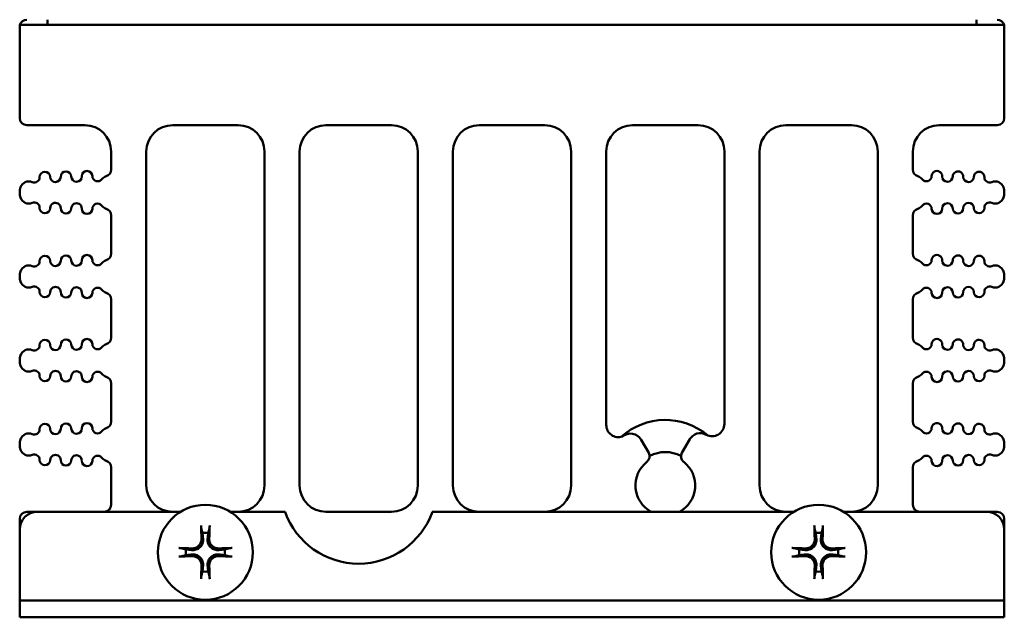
# Model space of a CAD drawing. Header units: inches. Extents: x 1.8 to 24, y 1.2 to 18.
# Tile 1 of 14: x 9.3 to 12.1, y 1.2 to 2.9. Entities that reach past the tile are written whole.
import ezdxf

# ---------------------------------------------------------------- set-up
doc = ezdxf.new("R2010")
doc.units = ezdxf.units.IN
doc.header["$LTSCALE"] = 0.8
doc.header["$MEASUREMENT"] = 0
doc.layers.add('Visible (ANSI)', color=7, linetype='Continuous', lineweight=50)

msp = doc.modelspace()

# ---------------------------------------------------------------- linework, layer by layer
at = {"layer": 'Visible (ANSI)'}
for p, q in [((9.4237, 2.9223), (9.4237, 2.9073)), ((12.0657, 2.9223), (12.0657, 2.9073)), ((9.3447, 2.9023), (9.3447, 2.6423)), ((12.144, 2.9073), (9.3453, 2.9073)), ((12.1447, 2.9023), (12.1447, 2.6423)), ((9.3647, 2.6223), (9.5297, 2.6223)), ((9.7797, 2.6223), (9.9657, 2.6223)), ((10.2157, 2.6223), (10.4017, 2.6223)), ((10.6517, 2.6223), (10.8377, 2.6223)), ((11.0877, 2.6223), (11.2737, 2.6223)), ((11.5237, 2.6223), (11.7097, 2.6223)), ((11.9597, 2.6223), (12.1247, 2.6223)), ((9.6047, 2.5473), (9.6047, 2.4961)), ((9.7047, 1.5973), (9.7047, 2.5473)), ((10.0407, 2.5473), (10.0407, 1.5973)), ((10.1407, 1.5973), (10.1407, 2.5473)), ((10.4767, 2.5473), (10.4767, 1.5973)), ((10.5767, 1.5973), (10.5767, 2.5473)), ((10.9127, 2.5473), (10.9127, 1.5973)), ((11.0127, 1.7696), (11.0127, 2.5473)), ((11.3487, 2.5473), (11.3487, 1.7725)), ((11.4487, 1.5973), (11.4487, 2.5473)), ((11.7847, 2.5473), (11.7847, 1.5973)), ((11.8847, 2.4961), (11.8847, 2.5473)), ((9.3447, 2.43), (9.3447, 2.4316)), ((12.1447, 2.43), (12.1447, 2.4316)), ((9.6047, 2.3655), (9.6047, 2.2571)), ((11.8847, 2.2571), (11.8847, 2.3655)), ((9.3447, 2.191), (9.3447, 2.1926)), ((12.1447, 2.191), (12.1447, 2.1926)), ((9.6047, 2.1265), (9.6047, 2.0181)), ((11.8847, 2.0181), (11.8847, 2.1265)), ((9.3447, 1.952), (9.3447, 1.9536)), ((12.1447, 1.952), (12.1447, 1.9536)), ((9.6047, 1.8875), (9.6047, 1.7791)), ((11.8847, 1.7791), (11.8847, 1.8875)), ((9.3447, 1.713), (9.3447, 1.7146)), ((11.1336, 1.6902), (11.112, 1.7275)), ((11.2499, 1.7286), (11.2278, 1.6902)), ((12.1447, 1.713), (12.1447, 1.7146)), ((9.6047, 1.6485), (9.6047, 1.5423)), ((11.8847, 1.5423), (11.8847, 1.6485)), ((9.3947, 1.5223), (9.3647, 1.5223)), ((9.3947, 1.5223), (9.8019, 1.5223)), ((9.9434, 1.5223), (10.0992, 1.5223)), ((10.4017, 1.5223), (10.2157, 1.5223)), ((10.5181, 1.5223), (11.5459, 1.5223)), ((11.6874, 1.5223), (12.0947, 1.5223)), ((12.1247, 1.5223), (12.0947, 1.5223)), ((9.3447, 1.5023), (9.3447, 1.4723)), ((12.1447, 1.5023), (12.1447, 1.4723)), ((9.3447, 1.2701), (9.3447, 1.4723)), ((12.1447, 1.4723), (12.1447, 1.2701)), ((9.3447, 1.2701), (9.3947, 1.2701)), ((9.3447, 1.2701), (9.3447, 1.2223)), ((9.3447, 1.2701), (9.3447, 1.2701)), ((12.0947, 1.2701), (9.3947, 1.2701)), ((12.0947, 1.2701), (12.1447, 1.2701)), ((12.1447, 1.2223), (12.1447, 1.2701)), ((12.1447, 1.2701), (12.1447, 1.2701)), ((9.3947, 1.2223), (9.3447, 1.2223)), ((9.3947, 1.2223), (12.0947, 1.2223)), ((12.1447, 1.2223), (12.0947, 1.2223))]:
    msp.add_line(p, q, dxfattribs=at)
for centre in [(9.8727, 1.4073), (11.6167, 1.4073)]:
    msp.add_circle(centre, 0.135, dxfattribs=at)
for centre, radius, start, end in [((9.3647, 2.9023), 0.02, 90, 165.5225), ((12.1247, 2.9023), 0.02, 14.4775, 90), ((9.3647, 2.9023), 0.02, 165.5225, 180), ((12.1247, 2.9023), 0.02, 0, 14.4775), ((9.3647, 2.6423), 0.02, 180, 270), ((12.1247, 2.6423), 0.02, 270, 0), ((9.5297, 2.5473), 0.075, 0, 90), ((9.7797, 2.5473), 0.075, 90, 180), ((9.9657, 2.5473), 0.075, 0, 90), ((10.2157, 2.5473), 0.075, 90, 180), ((10.4017, 2.5473), 0.075, 0, 90), ((10.6517, 2.5473), 0.075, 90, 180), ((10.8377, 2.5473), 0.075, 0, 90), ((11.0877, 2.5473), 0.075, 90, 180), ((11.2737, 2.5473), 0.075, 0, 90), ((11.5237, 2.5473), 0.075, 90, 180), ((11.7097, 2.5473), 0.075, 0, 90), ((11.9597, 2.5473), 0.075, 90, 180), ((9.5847, 2.4961), 0.02, 287.2568, 0), ((11.9047, 2.4961), 0.02, 180, 252.7432), ((9.3863, 2.4741), 0.015, 246.8521, 1.1017), ((9.4163, 2.4747), 0.015, 1.1017, 181.1017), ((9.4463, 2.4753), 0.015, 181.1017, 1.1017), ((9.4763, 2.4758), 0.015, 1.1017, 181.1017), ((9.5063, 2.4764), 0.015, 181.1017, 1.1017), ((9.5363, 2.477), 0.015, 1.1017, 181.1017), ((9.5663, 2.4776), 0.015, 181.1017, 322.4195), ((9.598, 2.4532), 0.025, 107.2568, 142.4195), ((11.8913, 2.4532), 0.025, 37.5805, 72.7432), ((11.923, 2.4776), 0.015, 217.5805, 358.8983), ((11.953, 2.477), 0.015, 358.8983, 178.8983), ((11.983, 2.4764), 0.015, 178.8983, 358.8983), ((12.013, 2.4758), 0.015, 358.8983, 178.8983), ((12.043, 2.4753), 0.015, 178.8983, 358.8983), ((12.073, 2.4747), 0.015, 358.8983, 178.8983), ((12.103, 2.4741), 0.015, 178.8983, 293.1479), ((9.3872, 2.4316), 0.0425, 160.9481, 180), ((9.3706, 2.4373), 0.025, 66.8521, 160.9481), ((12.1187, 2.4373), 0.025, 19.0519, 113.1479), ((12.1022, 2.4316), 0.0425, 0, 19.0519), ((9.3872, 2.43), 0.0425, 180, 199.0519), ((9.3706, 2.4243), 0.025, 199.0519, 293.1479), ((12.1187, 2.4243), 0.025, 246.8521, 340.9481), ((12.1022, 2.43), 0.0425, 340.9481, 0), ((9.3863, 2.3875), 0.015, 358.8983, 113.1479), ((9.4163, 2.3869), 0.015, 178.8983, 358.8983), ((9.4463, 2.3863), 0.015, 358.8983, 178.8983), ((9.4763, 2.3858), 0.015, 178.8983, 358.8983), ((9.5063, 2.3852), 0.015, 358.8983, 178.8983), ((9.5363, 2.3846), 0.015, 178.8983, 358.8983), ((9.5663, 2.384), 0.015, 37.5805, 178.8983), ((9.598, 2.4084), 0.025, 217.5805, 252.7432), ((9.5847, 2.3655), 0.02, 0, 72.7432), ((11.9047, 2.3655), 0.02, 107.2568, 180), ((11.8913, 2.4084), 0.025, 287.2568, 322.4195), ((11.923, 2.384), 0.015, 1.1017, 142.4195), ((11.953, 2.3846), 0.015, 181.1017, 1.1017), ((11.983, 2.3852), 0.015, 1.1017, 181.1017), ((12.013, 2.3858), 0.015, 181.1017, 1.1017), ((12.043, 2.3863), 0.015, 1.1017, 181.1017), ((12.073, 2.3869), 0.015, 181.1017, 1.1017), ((12.103, 2.3875), 0.015, 66.8521, 181.1017), ((9.4163, 2.2357), 0.015, 1.1017, 181.1017), ((9.4763, 2.2368), 0.015, 1.1017, 181.1017), ((9.5363, 2.238), 0.015, 1.1017, 181.1017), ((9.5847, 2.2571), 0.02, 287.2568, 0), ((11.9047, 2.2571), 0.02, 180, 252.7432), ((11.953, 2.238), 0.015, 358.8983, 178.8983), ((12.013, 2.2368), 0.015, 358.8983, 178.8983), ((12.073, 2.2357), 0.015, 358.8983, 178.8983), ((9.3706, 2.1983), 0.025, 66.8521, 160.9481), ((9.3863, 2.2351), 0.015, 246.8521, 1.1017), ((9.4463, 2.2363), 0.015, 181.1017, 1.1017), ((9.5063, 2.2374), 0.015, 181.1017, 1.1017), ((9.5663, 2.2386), 0.015, 181.1017, 322.4195), ((9.598, 2.2142), 0.025, 107.2568, 142.4195), ((11.8913, 2.2142), 0.025, 37.5805, 72.7432), ((11.923, 2.2386), 0.015, 217.5805, 358.8983), ((11.983, 2.2374), 0.015, 178.8983, 358.8983), ((12.043, 2.2363), 0.015, 178.8983, 358.8983), ((12.103, 2.2351), 0.015, 178.8983, 293.1479), ((12.1187, 2.1983), 0.025, 19.0519, 113.1479), ((9.3872, 2.1926), 0.0425, 160.9481, 180), ((9.3872, 2.191), 0.0425, 180, 199.0519), ((12.1022, 2.1926), 0.0425, 0, 19.0519), ((12.1022, 2.191), 0.0425, 340.9481, 0), ((9.3706, 2.1853), 0.025, 199.0519, 293.1479), ((9.3863, 2.1485), 0.015, 358.8983, 113.1479), ((9.4463, 2.1473), 0.015, 358.8983, 178.8983), ((9.5063, 2.1462), 0.015, 358.8983, 178.8983), ((9.5663, 2.145), 0.015, 37.5805, 178.8983), ((11.923, 2.145), 0.015, 1.1017, 142.4195), ((11.983, 2.1462), 0.015, 1.1017, 181.1017), ((12.043, 2.1473), 0.015, 1.1017, 181.1017), ((12.103, 2.1485), 0.015, 66.8521, 181.1017), ((12.1187, 2.1853), 0.025, 246.8521, 340.9481), ((9.4163, 2.1479), 0.015, 178.8983, 358.8983), ((9.4763, 2.1468), 0.015, 178.8983, 358.8983), ((9.5363, 2.1456), 0.015, 178.8983, 358.8983), ((9.598, 2.1694), 0.025, 217.5805, 252.7432), ((9.5847, 2.1265), 0.02, 0, 72.7432), ((11.9047, 2.1265), 0.02, 107.2568, 180), ((11.8913, 2.1694), 0.025, 287.2568, 322.4195), ((11.953, 2.1456), 0.015, 181.1017, 1.1017), ((12.013, 2.1468), 0.015, 181.1017, 1.1017), ((12.073, 2.1479), 0.015, 181.1017, 1.1017), ((9.5847, 2.0181), 0.02, 287.2568, 0), ((11.9047, 2.0181), 0.02, 180, 252.7432), ((9.3863, 1.9961), 0.015, 246.8521, 1.1017), ((9.4163, 1.9967), 0.015, 1.1017, 181.1017), ((9.4463, 1.9973), 0.015, 181.1017, 1.1017), ((9.4763, 1.9978), 0.015, 1.1017, 181.1017), ((9.5063, 1.9984), 0.015, 181.1017, 1.1017), ((9.5363, 1.999), 0.015, 1.1017, 181.1017), ((9.5663, 1.9996), 0.015, 181.1017, 322.4195), ((9.598, 1.9752), 0.025, 107.2568, 142.4195), ((11.8913, 1.9752), 0.025, 37.5805, 72.7432), ((11.923, 1.9996), 0.015, 217.5805, 358.8983), ((11.953, 1.999), 0.015, 358.8983, 178.8983), ((11.983, 1.9984), 0.015, 178.8983, 358.8983), ((12.013, 1.9978), 0.015, 358.8983, 178.8983), ((12.043, 1.9973), 0.015, 178.8983, 358.8983), ((12.073, 1.9967), 0.015, 358.8983, 178.8983), ((12.103, 1.9961), 0.015, 178.8983, 293.1479), ((9.3872, 1.9536), 0.0425, 160.9481, 180), ((9.3706, 1.9593), 0.025, 66.8521, 160.9481), ((12.1187, 1.9593), 0.025, 19.0519, 113.1479), ((12.1022, 1.9536), 0.0425, 0, 19.0519), ((9.3872, 1.952), 0.0425, 180, 199.0519), ((9.3706, 1.9463), 0.025, 199.0519, 293.1479), ((12.1187, 1.9463), 0.025, 246.8521, 340.9481), ((12.1022, 1.952), 0.0425, 340.9481, 0), ((9.3863, 1.9095), 0.015, 358.8983, 113.1479), ((9.4163, 1.9089), 0.015, 178.8983, 358.8983), ((9.4463, 1.9083), 0.015, 358.8983, 178.8983), ((9.4763, 1.9078), 0.015, 178.8983, 358.8983), ((9.5063, 1.9072), 0.015, 358.8983, 178.8983), ((9.5363, 1.9066), 0.015, 178.8983, 358.8983), ((9.5663, 1.906), 0.015, 37.5805, 178.8983), ((9.598, 1.9304), 0.025, 217.5805, 252.7432), ((9.5847, 1.8875), 0.02, 0, 72.7432), ((11.9047, 1.8875), 0.02, 107.2568, 180), ((11.8913, 1.9304), 0.025, 287.2568, 322.4195), ((11.923, 1.906), 0.015, 1.1017, 142.4195), ((11.953, 1.9066), 0.015, 181.1017, 1.1017), ((11.983, 1.9072), 0.015, 1.1017, 181.1017), ((12.013, 1.9078), 0.015, 181.1017, 1.1017), ((12.043, 1.9083), 0.015, 1.1017, 181.1017), ((12.073, 1.9089), 0.015, 181.1017, 1.1017), ((12.103, 1.9095), 0.015, 66.8521, 181.1017), ((9.4163, 1.7577), 0.015, 1.1017, 181.1017), ((9.4763, 1.7588), 0.015, 1.1017, 181.1017), ((9.5363, 1.76), 0.015, 1.1017, 181.1017), ((9.5847, 1.7791), 0.02, 287.2568, 0), ((11.0477, 1.7696), 0.035, 180, 288.2365), ((11.1807, 1.5973), 0.1865, 49.9363, 132.2149), ((11.3137, 1.7725), 0.035, 241.4546, 0), ((11.9047, 1.7791), 0.02, 180, 252.7432), ((11.953, 1.76), 0.015, 358.8983, 178.8983), ((12.013, 1.7588), 0.015, 358.8983, 178.8983), ((12.073, 1.7577), 0.015, 358.8983, 178.8983), ((9.3706, 1.7203), 0.025, 66.8521, 160.9481), ((9.3863, 1.7571), 0.015, 246.8521, 1.1017), ((9.4463, 1.7583), 0.015, 181.1017, 1.1017), ((9.5063, 1.7594), 0.015, 181.1017, 1.1017), ((9.5663, 1.7606), 0.015, 181.1017, 322.4195), ((9.598, 1.7362), 0.025, 107.2568, 142.4195), ((11.0817, 1.71), 0.035, 30, 131.2781), ((11.2802, 1.7111), 0.035, 61.4546, 150), ((11.8913, 1.7362), 0.025, 37.5805, 72.7432), ((11.923, 1.7606), 0.015, 217.5805, 358.8983), ((11.983, 1.7594), 0.015, 178.8983, 358.8983), ((12.043, 1.7583), 0.015, 178.8983, 358.8983), ((12.103, 1.7571), 0.015, 178.8983, 293.1479), ((12.1187, 1.7203), 0.025, 19.0519, 113.1479), ((9.3872, 1.7146), 0.0425, 160.9481, 180), ((9.3872, 1.713), 0.0425, 180, 199.0519), ((12.1022, 1.7146), 0.0425, 0, 19.0519), ((12.1022, 1.713), 0.0425, 340.9481, 0), ((9.3706, 1.7073), 0.025, 199.0519, 293.1479), ((9.3863, 1.6705), 0.015, 358.8983, 113.1479), ((9.4463, 1.6693), 0.015, 358.8983, 178.8983), ((9.5063, 1.6682), 0.015, 358.8983, 178.8983), ((9.5663, 1.667), 0.015, 37.5805, 178.8983), ((11.1162, 1.6802), 0.02, 307.8471, 30), ((11.1807, 1.5973), 0.095, 62.1018, 117.8982), ((11.2451, 1.6802), 0.02, 150, 232.1529), ((11.923, 1.667), 0.015, 1.1017, 142.4195), ((11.983, 1.6682), 0.015, 1.1017, 181.1017), ((12.043, 1.6693), 0.015, 1.1017, 181.1017), ((12.103, 1.6705), 0.015, 66.8521, 181.1017), ((12.1187, 1.7073), 0.025, 246.8521, 340.9481), ((9.4163, 1.6699), 0.015, 178.8983, 358.8983), ((9.4763, 1.6688), 0.015, 178.8983, 358.8983), ((9.5363, 1.6676), 0.015, 178.8983, 358.8983), ((9.598, 1.6914), 0.025, 217.5805, 252.7432), ((9.5847, 1.6485), 0.02, 0, 72.7432), ((11.1807, 1.5973), 0.085, 127.8471, 241.9275), ((11.1807, 1.5973), 0.085, 298.0725, 52.1529), ((11.9047, 1.6485), 0.02, 107.2568, 180), ((11.8913, 1.6914), 0.025, 287.2568, 322.4195), ((11.953, 1.6676), 0.015, 181.1017, 1.1017), ((12.013, 1.6688), 0.015, 181.1017, 1.1017), ((12.073, 1.6699), 0.015, 181.1017, 1.1017), ((9.7797, 1.5973), 0.075, 180, 270), ((9.9657, 1.5973), 0.075, 270, 0), ((10.2157, 1.5973), 0.075, 180, 270), ((10.4017, 1.5973), 0.075, 270, 0), ((10.6517, 1.5973), 0.075, 180, 270), ((10.8377, 1.5973), 0.075, 270, 0), ((11.5237, 1.5973), 0.075, 180, 270), ((11.7097, 1.5973), 0.075, 270, 0), ((9.5847, 1.5423), 0.02, 270, 0), ((11.9047, 1.5423), 0.02, 180, 270), ((9.3647, 1.5023), 0.02, 90, 180), ((9.3947, 1.4723), 0.05, 90, 180), ((10.3087, 1.5973), 0.2225, 199.699, 340.301), ((12.0947, 1.4723), 0.05, 0, 90), ((12.1247, 1.5023), 0.02, 0, 90), ((9.8727, 1.4073), 0.0553, 81.4296, 98.5704), ((11.6167, 1.4073), 0.0553, 81.4296, 98.5704), ((9.8727, 1.4073), 0.0553, 171.4296, 188.5704), ((9.8727, 1.4073), 0.0553, 351.4296, 8.5704), ((11.6167, 1.4073), 0.0553, 171.4296, 188.5704), ((11.6167, 1.4073), 0.0553, 351.4296, 8.5704), ((9.8727, 1.4073), 0.0553, 261.4296, 278.5704), ((11.6167, 1.4073), 0.0553, 261.4296, 278.5704)]:
    msp.add_arc(centre, radius, start, end, dxfattribs=at)
for centre, major_axis, start_param, end_param in [((9.879, 1.4077), (0.0111, -0.175), 4.261039, 4.4898), ((9.8664, 1.4077), (0.0111, 0.175), 4.934978, 5.163739), ((11.623, 1.4077), (0.0111, -0.175), 4.261039, 4.4898), ((11.6104, 1.4077), (0.0111, 0.175), 4.934978, 5.163739), ((9.8723, 1.401), (-0.175, 0.0111), 4.934978, 5.163739), ((9.8731, 1.401), (-0.175, -0.0111), 4.261039, 4.4898), ((11.6163, 1.401), (-0.175, 0.0111), 4.934978, 5.163739), ((11.6171, 1.401), (-0.175, -0.0111), 4.261039, 4.4898), ((9.8723, 1.4136), (0.175, 0.0111), 4.261039, 4.4898), ((9.8731, 1.4136), (0.175, -0.0111), 4.934978, 5.163739), ((11.6163, 1.4136), (0.175, 0.0111), 4.261039, 4.4898), ((11.6171, 1.4136), (0.175, -0.0111), 4.934978, 5.163739), ((9.879, 1.4069), (-0.0111, -0.175), 4.934978, 5.163739), ((9.8664, 1.4069), (-0.0111, 0.175), 4.261039, 4.4898), ((11.623, 1.4069), (-0.0111, -0.175), 4.934978, 5.163739), ((11.6104, 1.4069), (-0.0111, 0.175), 4.261039, 4.4898)]:
    msp.add_ellipse(centre, major_axis=major_axis, ratio=0.087156, start_param=start_param, end_param=end_param, dxfattribs=at)
for points, knots in [([(9.8611, 1.4757), (9.861, 1.476), (9.8609, 1.4764), (9.8608, 1.4772), (9.8607, 1.4779), (9.8606, 1.4792), (9.8605, 1.48), (9.8604, 1.4814), (9.8604, 1.4822), (9.8604, 1.483), (9.8604, 1.4831), (9.8604, 1.4832)], [0.04854437, 0.04854437, 0.04854437, 0.04854437, 0.05284301, 0.05284301, 0.05810894, 0.05810894, 0.06340254, 0.06340254, 0.06870047, 0.06870047, 0.06955036, 0.06955036, 0.06955036, 0.06955036]), ([(9.885, 1.4832), (9.885, 1.4831), (9.8849, 1.483), (9.8849, 1.4822), (9.8849, 1.4814), (9.8848, 1.48), (9.8847, 1.4792), (9.8846, 1.4779), (9.8845, 1.4772), (9.8844, 1.4764), (9.8843, 1.476), (9.8843, 1.4757)], [0.0150618, 0.0150618, 0.0150618, 0.0150618, 0.01591169, 0.01591169, 0.02120962, 0.02120962, 0.02650322, 0.02650322, 0.03176915, 0.03176915, 0.03606779, 0.03606779, 0.03606779, 0.03606779]), ([(11.6051, 1.4757), (11.605, 1.476), (11.6049, 1.4764), (11.6048, 1.4772), (11.6047, 1.4779), (11.6046, 1.4792), (11.6045, 1.48), (11.6044, 1.4814), (11.6044, 1.4822), (11.6044, 1.483), (11.6044, 1.4831), (11.6044, 1.4832)], [0.04854437, 0.04854437, 0.04854437, 0.04854437, 0.05284301, 0.05284301, 0.05810894, 0.05810894, 0.06340254, 0.06340254, 0.06870047, 0.06870047, 0.06955036, 0.06955036, 0.06955036, 0.06955036]), ([(11.629, 1.4832), (11.629, 1.4831), (11.6289, 1.483), (11.6289, 1.4822), (11.6289, 1.4814), (11.6288, 1.48), (11.6287, 1.4792), (11.6286, 1.4779), (11.6285, 1.4772), (11.6284, 1.4764), (11.6283, 1.476), (11.6283, 1.4757)], [0.0150618, 0.0150618, 0.0150618, 0.0150618, 0.01591169, 0.01591169, 0.02120962, 0.02120962, 0.02650322, 0.02650322, 0.03176915, 0.03176915, 0.03606779, 0.03606779, 0.03606779, 0.03606779]), ([(9.8662, 1.4457), (9.8666, 1.4419), (9.8663, 1.4378), (9.8645, 1.4317), (9.8636, 1.4296), (9.8613, 1.4255), (9.8598, 1.4236), (9.8563, 1.4202), (9.8544, 1.4187), (9.8504, 1.4164), (9.8482, 1.4154), (9.8422, 1.4136), (9.8381, 1.4133), (9.8343, 1.4137)], [0.3400621, 0.3400621, 0.3400621, 0.3400621, 0.3728415, 0.3728415, 0.3915916, 0.3915916, 0.4103416, 0.4103416, 0.4290917, 0.4290917, 0.4478417, 0.4478417, 0.4806211, 0.4806211, 0.4806211, 0.4806211]), ([(9.8616, 1.4454), (9.8618, 1.4423), (9.8613, 1.4389), (9.859, 1.4325), (9.8573, 1.4295), (9.853, 1.4247), (9.8503, 1.4225), (9.8442, 1.4195), (9.8409, 1.4187), (9.8367, 1.4183), (9.8357, 1.4183), (9.8346, 1.4184)], [0, 0, 0, 0, 0.0245201, 0.0245201, 0.0490401, 0.0490401, 0.0733788, 0.0733788, 0.0977174, 0.0977174, 0.1059587, 0.1059587, 0.1059587, 0.1059587]), ([(9.911, 1.4137), (9.9072, 1.4133), (9.9031, 1.4136), (9.8971, 1.4154), (9.8949, 1.4164), (9.8909, 1.4187), (9.889, 1.4202), (9.8855, 1.4236), (9.8841, 1.4255), (9.8817, 1.4296), (9.8808, 1.4317), (9.879, 1.4378), (9.8787, 1.4419), (9.8791, 1.4457)], [0.3400621, 0.3400621, 0.3400621, 0.3400621, 0.3728415, 0.3728415, 0.3915916, 0.3915916, 0.4103416, 0.4103416, 0.4290917, 0.4290917, 0.4478417, 0.4478417, 0.4806211, 0.4806211, 0.4806211, 0.4806211]), ([(9.9108, 1.4184), (9.9076, 1.4182), (9.9042, 1.4187), (9.8978, 1.4209), (9.8948, 1.4227), (9.89, 1.427), (9.8879, 1.4297), (9.8849, 1.4357), (9.884, 1.439), (9.8837, 1.4432), (9.8837, 1.4443), (9.8837, 1.4454)], [0, 0, 0, 0, 0.0245201, 0.0245201, 0.0490401, 0.0490401, 0.0733788, 0.0733788, 0.0977174, 0.0977174, 0.1059587, 0.1059587, 0.1059587, 0.1059587]), ([(11.6102, 1.4457), (11.6106, 1.4419), (11.6103, 1.4378), (11.6085, 1.4317), (11.6076, 1.4296), (11.6053, 1.4255), (11.6038, 1.4236), (11.6003, 1.4202), (11.5984, 1.4187), (11.5944, 1.4164), (11.5922, 1.4154), (11.5862, 1.4136), (11.5821, 1.4133), (11.5783, 1.4137)], [0.3400621, 0.3400621, 0.3400621, 0.3400621, 0.3728415, 0.3728415, 0.3915916, 0.3915916, 0.4103416, 0.4103416, 0.4290917, 0.4290917, 0.4478417, 0.4478417, 0.4806211, 0.4806211, 0.4806211, 0.4806211]), ([(11.6056, 1.4454), (11.6058, 1.4423), (11.6053, 1.4389), (11.603, 1.4325), (11.6013, 1.4295), (11.597, 1.4247), (11.5943, 1.4225), (11.5882, 1.4195), (11.5849, 1.4187), (11.5807, 1.4183), (11.5797, 1.4183), (11.5786, 1.4184)], [0, 0, 0, 0, 0.0245201, 0.0245201, 0.0490401, 0.0490401, 0.0733788, 0.0733788, 0.0977174, 0.0977174, 0.1059587, 0.1059587, 0.1059587, 0.1059587]), ([(11.655, 1.4137), (11.6512, 1.4133), (11.6471, 1.4136), (11.6411, 1.4154), (11.6389, 1.4164), (11.6349, 1.4187), (11.633, 1.4202), (11.6295, 1.4236), (11.6281, 1.4255), (11.6257, 1.4296), (11.6248, 1.4317), (11.623, 1.4378), (11.6227, 1.4419), (11.6231, 1.4457)], [0.3400621, 0.3400621, 0.3400621, 0.3400621, 0.3728415, 0.3728415, 0.3915916, 0.3915916, 0.4103416, 0.4103416, 0.4290917, 0.4290917, 0.4478417, 0.4478417, 0.4806211, 0.4806211, 0.4806211, 0.4806211]), ([(11.6548, 1.4184), (11.6516, 1.4182), (11.6482, 1.4187), (11.6418, 1.4209), (11.6388, 1.4227), (11.634, 1.427), (11.6319, 1.4297), (11.6289, 1.4357), (11.628, 1.439), (11.6277, 1.4432), (11.6277, 1.4443), (11.6277, 1.4454)], [0, 0, 0, 0, 0.0245201, 0.0245201, 0.0490401, 0.0490401, 0.0733788, 0.0733788, 0.0977174, 0.0977174, 0.1059587, 0.1059587, 0.1059587, 0.1059587]), ([(9.7968, 1.4196), (9.7969, 1.4196), (9.797, 1.4196), (9.7977, 1.4196), (9.7986, 1.4195), (9.7999, 1.4194), (9.8008, 1.4194), (9.802, 1.4193), (9.8027, 1.4192), (9.8036, 1.419), (9.804, 1.419), (9.8042, 1.4189)], [0.0150618, 0.0150618, 0.0150618, 0.0150618, 0.01591169, 0.01591169, 0.02120962, 0.02120962, 0.02650322, 0.02650322, 0.03176915, 0.03176915, 0.03606779, 0.03606779, 0.03606779, 0.03606779]), ([(9.8343, 1.4009), (9.8381, 1.4013), (9.8422, 1.401), (9.8482, 1.3992), (9.8504, 1.3983), (9.8544, 1.3959), (9.8563, 1.3945), (9.8598, 1.391), (9.8613, 1.3891), (9.8636, 1.385), (9.8645, 1.3829), (9.8663, 1.3768), (9.8666, 1.3727), (9.8662, 1.3689)], [0.3400621, 0.3400621, 0.3400621, 0.3400621, 0.3728415, 0.3728415, 0.3915916, 0.3915916, 0.4103416, 0.4103416, 0.4290917, 0.4290917, 0.4478417, 0.4478417, 0.4806211, 0.4806211, 0.4806211, 0.4806211]), ([(9.8791, 1.3689), (9.8787, 1.3727), (9.879, 1.3768), (9.8808, 1.3829), (9.8817, 1.385), (9.8841, 1.3891), (9.8855, 1.391), (9.889, 1.3945), (9.8909, 1.3959), (9.8949, 1.3983), (9.8971, 1.3992), (9.9031, 1.401), (9.9072, 1.4013), (9.911, 1.4009)], [0.3400621, 0.3400621, 0.3400621, 0.3400621, 0.3728415, 0.3728415, 0.3915916, 0.3915916, 0.4103416, 0.4103416, 0.4290917, 0.4290917, 0.4478417, 0.4478417, 0.4806211, 0.4806211, 0.4806211, 0.4806211]), ([(9.9411, 1.4189), (9.9413, 1.419), (9.9417, 1.419), (9.9426, 1.4192), (9.9433, 1.4193), (9.9446, 1.4194), (9.9454, 1.4194), (9.9468, 1.4195), (9.9476, 1.4196), (9.9483, 1.4196), (9.9484, 1.4196), (9.9485, 1.4196)], [0.04854437, 0.04854437, 0.04854437, 0.04854437, 0.05284301, 0.05284301, 0.05810894, 0.05810894, 0.06340254, 0.06340254, 0.06870047, 0.06870047, 0.06955036, 0.06955036, 0.06955036, 0.06955036]), ([(11.5408, 1.4196), (11.5409, 1.4196), (11.541, 1.4196), (11.5417, 1.4196), (11.5426, 1.4195), (11.5439, 1.4194), (11.5448, 1.4194), (11.546, 1.4193), (11.5467, 1.4192), (11.5476, 1.419), (11.548, 1.419), (11.5482, 1.4189)], [0.0150618, 0.0150618, 0.0150618, 0.0150618, 0.01591169, 0.01591169, 0.02120962, 0.02120962, 0.02650322, 0.02650322, 0.03176915, 0.03176915, 0.03606779, 0.03606779, 0.03606779, 0.03606779]), ([(11.5783, 1.4009), (11.5821, 1.4013), (11.5862, 1.401), (11.5922, 1.3992), (11.5944, 1.3983), (11.5984, 1.3959), (11.6003, 1.3945), (11.6038, 1.391), (11.6053, 1.3891), (11.6076, 1.385), (11.6085, 1.3829), (11.6103, 1.3768), (11.6106, 1.3727), (11.6102, 1.3689)], [0.3400621, 0.3400621, 0.3400621, 0.3400621, 0.3728415, 0.3728415, 0.3915916, 0.3915916, 0.4103416, 0.4103416, 0.4290917, 0.4290917, 0.4478417, 0.4478417, 0.4806211, 0.4806211, 0.4806211, 0.4806211]), ([(11.6231, 1.3689), (11.6227, 1.3727), (11.623, 1.3768), (11.6248, 1.3829), (11.6257, 1.385), (11.6281, 1.3891), (11.6295, 1.391), (11.633, 1.3945), (11.6349, 1.3959), (11.6389, 1.3983), (11.6411, 1.3992), (11.6471, 1.401), (11.6512, 1.4013), (11.655, 1.4009)], [0.3400621, 0.3400621, 0.3400621, 0.3400621, 0.3728415, 0.3728415, 0.3915916, 0.3915916, 0.4103416, 0.4103416, 0.4290917, 0.4290917, 0.4478417, 0.4478417, 0.4806211, 0.4806211, 0.4806211, 0.4806211]), ([(11.6851, 1.4189), (11.6853, 1.419), (11.6857, 1.419), (11.6866, 1.4192), (11.6873, 1.4193), (11.6886, 1.4194), (11.6894, 1.4194), (11.6908, 1.4195), (11.6916, 1.4196), (11.6923, 1.4196), (11.6924, 1.4196), (11.6925, 1.4196)], [0.04854437, 0.04854437, 0.04854437, 0.04854437, 0.05284301, 0.05284301, 0.05810894, 0.05810894, 0.06340254, 0.06340254, 0.06870047, 0.06870047, 0.06955036, 0.06955036, 0.06955036, 0.06955036]), ([(9.8042, 1.3957), (9.804, 1.3956), (9.8036, 1.3956), (9.8027, 1.3954), (9.802, 1.3954), (9.8008, 1.3952), (9.7999, 1.3952), (9.7986, 1.3951), (9.7977, 1.395), (9.797, 1.395), (9.7969, 1.395), (9.7968, 1.395)], [0.04854437, 0.04854437, 0.04854437, 0.04854437, 0.05284301, 0.05284301, 0.05810894, 0.05810894, 0.06340254, 0.06340254, 0.06870047, 0.06870047, 0.06955036, 0.06955036, 0.06955036, 0.06955036]), ([(9.8346, 1.3963), (9.8377, 1.3964), (9.8411, 1.3959), (9.8475, 1.3937), (9.8505, 1.3919), (9.8553, 1.3877), (9.8574, 1.3849), (9.8604, 1.3789), (9.8613, 1.3756), (9.8616, 1.3714), (9.8617, 1.3703), (9.8616, 1.3692)], [0, 0, 0, 0, 0.0245201, 0.0245201, 0.0490401, 0.0490401, 0.0733788, 0.0733788, 0.0977174, 0.0977174, 0.1059587, 0.1059587, 0.1059587, 0.1059587]), ([(9.8837, 1.3692), (9.8836, 1.3723), (9.884, 1.3757), (9.8863, 1.3821), (9.888, 1.3851), (9.8923, 1.3899), (9.895, 1.3921), (9.9011, 1.3951), (9.9044, 1.3959), (9.9086, 1.3963), (9.9097, 1.3963), (9.9108, 1.3963)], [0, 0, 0, 0, 0.0244853, 0.0244853, 0.0489707, 0.0489707, 0.0733441, 0.0733441, 0.0977174, 0.0977174, 0.1059587, 0.1059587, 0.1059587, 0.1059587]), ([(9.9485, 1.395), (9.9484, 1.395), (9.9483, 1.395), (9.9476, 1.395), (9.9468, 1.3951), (9.9454, 1.3952), (9.9446, 1.3952), (9.9433, 1.3954), (9.9426, 1.3954), (9.9417, 1.3956), (9.9413, 1.3956), (9.9411, 1.3957)], [0.0150618, 0.0150618, 0.0150618, 0.0150618, 0.01591169, 0.01591169, 0.02120962, 0.02120962, 0.02650322, 0.02650322, 0.03176915, 0.03176915, 0.03606779, 0.03606779, 0.03606779, 0.03606779]), ([(11.5482, 1.3957), (11.548, 1.3956), (11.5476, 1.3956), (11.5467, 1.3954), (11.546, 1.3954), (11.5448, 1.3952), (11.5439, 1.3952), (11.5426, 1.3951), (11.5417, 1.395), (11.541, 1.395), (11.5409, 1.395), (11.5408, 1.395)], [0.04854437, 0.04854437, 0.04854437, 0.04854437, 0.05284301, 0.05284301, 0.05810894, 0.05810894, 0.06340254, 0.06340254, 0.06870047, 0.06870047, 0.06955036, 0.06955036, 0.06955036, 0.06955036]), ([(11.5786, 1.3963), (11.5817, 1.3964), (11.5851, 1.3959), (11.5915, 1.3937), (11.5945, 1.3919), (11.5993, 1.3877), (11.6014, 1.3849), (11.6044, 1.3789), (11.6053, 1.3756), (11.6056, 1.3714), (11.6057, 1.3703), (11.6056, 1.3692)], [0, 0, 0, 0, 0.0245201, 0.0245201, 0.0490401, 0.0490401, 0.0733788, 0.0733788, 0.0977174, 0.0977174, 0.1059587, 0.1059587, 0.1059587, 0.1059587]), ([(11.6277, 1.3692), (11.6276, 1.3723), (11.628, 1.3757), (11.6303, 1.3821), (11.632, 1.3851), (11.6363, 1.3899), (11.639, 1.3921), (11.6451, 1.3951), (11.6484, 1.3959), (11.6526, 1.3963), (11.6537, 1.3963), (11.6548, 1.3963)], [0, 0, 0, 0, 0.0244853, 0.0244853, 0.0489707, 0.0489707, 0.0733441, 0.0733441, 0.0977174, 0.0977174, 0.1059587, 0.1059587, 0.1059587, 0.1059587]), ([(11.6925, 1.395), (11.6924, 1.395), (11.6923, 1.395), (11.6916, 1.395), (11.6908, 1.3951), (11.6894, 1.3952), (11.6886, 1.3952), (11.6873, 1.3954), (11.6866, 1.3954), (11.6857, 1.3956), (11.6853, 1.3956), (11.6851, 1.3957)], [0.0150618, 0.0150618, 0.0150618, 0.0150618, 0.01591169, 0.01591169, 0.02120962, 0.02120962, 0.02650322, 0.02650322, 0.03176915, 0.03176915, 0.03606779, 0.03606779, 0.03606779, 0.03606779]), ([(9.8604, 1.3314), (9.8604, 1.3315), (9.8604, 1.3316), (9.8604, 1.3324), (9.8604, 1.3332), (9.8605, 1.3346), (9.8606, 1.3354), (9.8607, 1.3367), (9.8608, 1.3374), (9.8609, 1.3382), (9.861, 1.3386), (9.8611, 1.3389)], [0.0150618, 0.0150618, 0.0150618, 0.0150618, 0.01591169, 0.01591169, 0.02120962, 0.02120962, 0.02650322, 0.02650322, 0.03176915, 0.03176915, 0.03606779, 0.03606779, 0.03606779, 0.03606779]), ([(9.8843, 1.3389), (9.8843, 1.3386), (9.8844, 1.3382), (9.8845, 1.3374), (9.8846, 1.3367), (9.8847, 1.3354), (9.8848, 1.3346), (9.8849, 1.3332), (9.8849, 1.3324), (9.8849, 1.3316), (9.885, 1.3315), (9.885, 1.3314)], [0.04854437, 0.04854437, 0.04854437, 0.04854437, 0.05284301, 0.05284301, 0.05810894, 0.05810894, 0.06340254, 0.06340254, 0.06870047, 0.06870047, 0.06955036, 0.06955036, 0.06955036, 0.06955036]), ([(11.6044, 1.3314), (11.6044, 1.3315), (11.6044, 1.3316), (11.6044, 1.3324), (11.6044, 1.3332), (11.6045, 1.3346), (11.6046, 1.3354), (11.6047, 1.3367), (11.6048, 1.3374), (11.6049, 1.3382), (11.605, 1.3386), (11.6051, 1.3389)], [0.0150618, 0.0150618, 0.0150618, 0.0150618, 0.01591169, 0.01591169, 0.02120962, 0.02120962, 0.02650322, 0.02650322, 0.03176915, 0.03176915, 0.03606779, 0.03606779, 0.03606779, 0.03606779]), ([(11.6283, 1.3389), (11.6283, 1.3386), (11.6284, 1.3382), (11.6285, 1.3374), (11.6286, 1.3367), (11.6287, 1.3354), (11.6288, 1.3346), (11.6289, 1.3332), (11.6289, 1.3324), (11.6289, 1.3316), (11.629, 1.3315), (11.629, 1.3314)], [0.04854437, 0.04854437, 0.04854437, 0.04854437, 0.05284301, 0.05284301, 0.05810894, 0.05810894, 0.06340254, 0.06340254, 0.06870047, 0.06870047, 0.06955036, 0.06955036, 0.06955036, 0.06955036])]:
    msp.add_open_spline(points, degree=3, knots=knots, dxfattribs=at)
for points, weights in [([(9.8611, 1.4757), (9.8629, 1.4681), (9.8644, 1.4619)], [1.0019240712, 1.00731929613, 1]), ([(9.8644, 1.4619), (9.8655, 1.4524), (9.8662, 1.4457)], [1, 1.20089099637, 1.39845709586]), ([(9.8791, 1.4457), (9.8798, 1.4524), (9.8809, 1.4619)], [1.39845709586, 1.20089099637, 1]), ([(9.8809, 1.4619), (9.8824, 1.4681), (9.8843, 1.4757)], [1, 1.00731929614, 1.00192407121]), ([(11.6051, 1.4757), (11.6069, 1.4681), (11.6084, 1.4619)], [1.0019240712, 1.00731929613, 1]), ([(11.6084, 1.4619), (11.6095, 1.4524), (11.6102, 1.4457)], [1, 1.20089099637, 1.39845709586]), ([(11.6231, 1.4457), (11.6238, 1.4524), (11.6249, 1.4619)], [1.39845709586, 1.20089099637, 1]), ([(11.6249, 1.4619), (11.6264, 1.4681), (11.6283, 1.4757)], [1, 1.00731929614, 1.00192407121]), ([(9.818, 1.4155), (9.8119, 1.417), (9.8042, 1.4189)], [1, 1.00731929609, 1.00192407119]), ([(9.8343, 1.4137), (9.8276, 1.4145), (9.818, 1.4155)], [1.39845709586, 1.20089099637, 1]), ([(9.818, 1.3991), (9.8276, 1.4001), (9.8343, 1.4009)], [1, 1.20089099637, 1.39845709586]), ([(9.9273, 1.4155), (9.9178, 1.4145), (9.911, 1.4137)], [1, 1.20089099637, 1.39845709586]), ([(9.911, 1.4009), (9.9178, 1.4001), (9.9273, 1.3991)], [1.39845709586, 1.20089099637, 1]), ([(9.9411, 1.4189), (9.9334, 1.417), (9.9273, 1.4155)], [1.00192407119, 1.00731929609, 1]), ([(11.562, 1.4155), (11.5559, 1.417), (11.5482, 1.4189)], [1, 1.00731929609, 1.00192407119]), ([(11.5783, 1.4137), (11.5716, 1.4145), (11.562, 1.4155)], [1.39845709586, 1.20089099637, 1]), ([(11.562, 1.3991), (11.5716, 1.4001), (11.5783, 1.4009)], [1, 1.20089099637, 1.39845709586]), ([(11.6713, 1.4155), (11.6618, 1.4145), (11.655, 1.4137)], [1, 1.20089099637, 1.39845709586]), ([(11.655, 1.4009), (11.6618, 1.4001), (11.6713, 1.3991)], [1.39845709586, 1.20089099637, 1]), ([(11.6851, 1.4189), (11.6774, 1.417), (11.6713, 1.4155)], [1.00192407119, 1.00731929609, 1]), ([(9.8042, 1.3957), (9.8119, 1.3976), (9.818, 1.3991)], [1.00192407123, 1.00731929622, 1]), ([(9.9273, 1.3991), (9.9334, 1.3976), (9.9411, 1.3957)], [1, 1.00731929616, 1.00192407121]), ([(11.5482, 1.3957), (11.5559, 1.3976), (11.562, 1.3991)], [1.00192407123, 1.00731929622, 1]), ([(11.6713, 1.3991), (11.6774, 1.3976), (11.6851, 1.3957)], [1, 1.00731929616, 1.00192407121]), ([(9.8644, 1.3527), (9.8629, 1.3465), (9.8611, 1.3389)], [1, 1.00731929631, 1.00192407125]), ([(9.8662, 1.3689), (9.8655, 1.3622), (9.8644, 1.3527)], [1.39845709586, 1.20089099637, 1]), ([(9.8809, 1.3527), (9.8798, 1.3622), (9.8791, 1.3689)], [1, 1.20089099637, 1.39845709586]), ([(9.8843, 1.3389), (9.8824, 1.3465), (9.8809, 1.3527)], [1.00192407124, 1.00731929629, 1]), ([(11.6084, 1.3527), (11.6069, 1.3465), (11.6051, 1.3389)], [1, 1.00731929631, 1.00192407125]), ([(11.6102, 1.3689), (11.6095, 1.3622), (11.6084, 1.3527)], [1.39845709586, 1.20089099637, 1]), ([(11.6249, 1.3527), (11.6238, 1.3622), (11.6231, 1.3689)], [1, 1.20089099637, 1.39845709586]), ([(11.6283, 1.3389), (11.6264, 1.3465), (11.6249, 1.3527)], [1.00192407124, 1.00731929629, 1])]:
    msp.add_rational_spline(points, weights, degree=2, dxfattribs=at)

doc.saveas('drawing.dxf')
